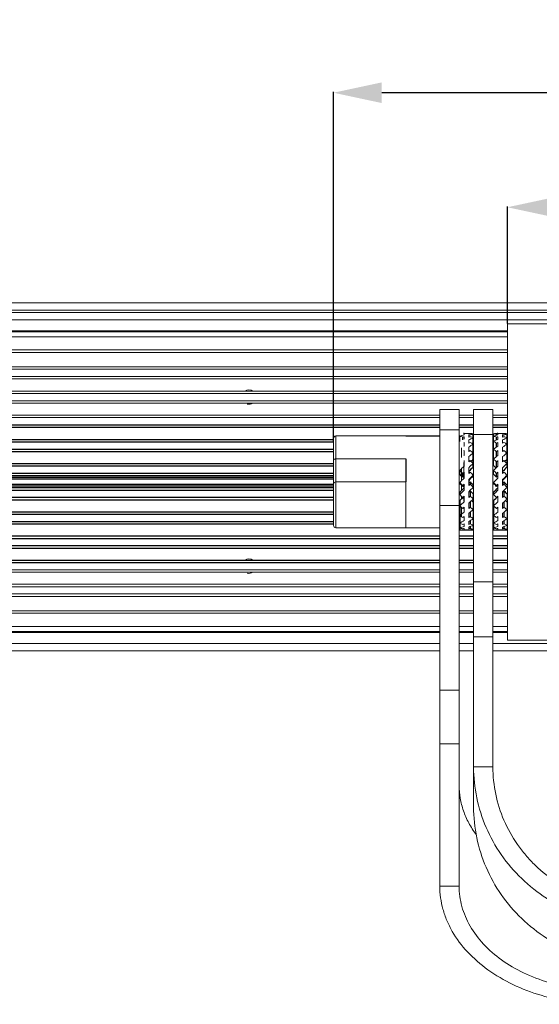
# Model space of a CAD drawing. Header units: millimetres. Extents: x 18546 to 26367, y -13731 to -7651.
# Tile 32 of 40: x 25575 to 25682, y -7884 to -7680. Entities that reach past the tile are written whole.
import ezdxf

# ---------------------------------------------------------------- set-up
doc = ezdxf.new("R2010")
doc.units = ezdxf.units.MM
doc.header["$LTSCALE"] = 50
doc.header["$PDMODE"] = 2
doc.layers.get('0').update_dxf_attribs({"lineweight": 18})
doc.layers.add('02___PRT_ALL_AXES', color=7, linetype='Continuous')
doc.styles.get("Standard").update_dxf_attribs({"font": 'txt', "bigfont": 'gbcbig.shx'})
doc.dimstyles.new('DIMSTYLE_1', dxfattribs={"dimtxt": 3.5, "dimasz": 3.5, "dimexe": 0.18, "dimexo": 0.0625, "dimgap": 0.09, "dimtad": 1, "dimdsep": 46, "dimtxsty": 'Standard', "dimblk": '_FILLED', "dimblk1": '_FILLED', "dimblk2": '_FILLED', "dimcen": 0.09, "dimadec": 0, "dimazin": 0, "dimtp": 0.01, "dimtm": 0.01, "dimtfac": 1, "dimtofl": 0, "dimtmove": 0, "dimatfit": 3, "dimldrblk": '_FILLED', "dimfxl": 1, "dimtolj": 1, "dimarcsym": 0})

# ---------------------------------------------------------------- blocks, each defined once
blk = doc.blocks.new('_FILLED')
at = {"color": 0, "linetype": 'ByBlock'}
blk.add_solid([(0, 0), (-1, 0.214), (-1, -0.214)], dxfattribs=at)
blk = doc.blocks.new('*D46')
at = {"color": 0, "linetype": 'Continuous', "lineweight": -2, "ltscale": 0.6, "transparency": 16777216}
for p, q in [((25639.8, -7767.11), (25639.8, -7694.73)), ((26184.8, -7694.91), (25649.8, -7694.91)), ((26194.8, -7766.41), (26194.8, -7694.73))]:
    blk.add_line(p, q, dxfattribs=at)
at = {"layer": 'Defpoints', "color": 0, "linetype": 'Continuous', "ltscale": 0.6, "transparency": 16777216}
for p in [(25639.8, -7694.91), (25639.8, -7767.17), (26194.8, -7766.47)]:
    blk.add_point(p, dxfattribs=at)
at = {"color": 0, "linetype": 'Continuous', "lineweight": -2, "ltscale": 0.6, "transparency": 16777216, "xscale": 10, "yscale": 10, "zscale": 10, "rotation": 180}
blk.add_blockref('_FILLED', (25639.8, -7694.91), dxfattribs=at)
at = {"color": 0, "linetype": 'Continuous', "lineweight": -2, "ltscale": 0.6, "transparency": 16777216, "xscale": 10, "yscale": 10, "zscale": 10}
blk.add_blockref('_FILLED', (26194.8, -7694.91), dxfattribs=at)
at = {"color": 0, "linetype": 'Continuous', "ltscale": 0.6, "transparency": 16777216, "insert": (25917.3, -7688.32), "char_height": 13, "attachment_point": 5}
blk.add_mtext('\\A1;{\\fSimSun|b0|i0|c134|p2;555mm}', dxfattribs=at)
blk = doc.blocks.new('*D47')
at = {"color": 0, "linetype": 'Continuous', "lineweight": -2, "ltscale": 0.6, "transparency": 16777216}
for p, q in [((25675.8, -7742.66), (25675.8, -7718.44)), ((26148.8, -7718.62), (25685.8, -7718.62)), ((26158.8, -7742.66), (26158.8, -7718.44))]:
    blk.add_line(p, q, dxfattribs=at)
at = {"layer": 'Defpoints', "color": 0, "linetype": 'Continuous', "ltscale": 0.6, "transparency": 16777216}
for p in [(25675.8, -7718.62), (25675.8, -7742.72), (26158.8, -7742.72)]:
    blk.add_point(p, dxfattribs=at)
at = {"color": 0, "linetype": 'Continuous', "lineweight": -2, "ltscale": 0.6, "transparency": 16777216, "xscale": 10, "yscale": 10, "zscale": 10, "rotation": 180}
blk.add_blockref('_FILLED', (25675.8, -7718.62), dxfattribs=at)
at = {"color": 0, "linetype": 'Continuous', "lineweight": -2, "ltscale": 0.6, "transparency": 16777216, "xscale": 10, "yscale": 10, "zscale": 10}
blk.add_blockref('_FILLED', (26158.8, -7718.62), dxfattribs=at)
at = {"color": 0, "linetype": 'Continuous', "ltscale": 0.6, "transparency": 16777216, "insert": (25917.3, -7712.03), "char_height": 13, "attachment_point": 5}
blk.add_mtext('\\A1;{\\fSimSun|b0|i0|c134|p2;483mm}', dxfattribs=at)

msp = doc.modelspace()

# ---------------------------------------------------------------- linework, layer by layer
at = {"color": 3, "linetype": 'Continuous'}
for p, q in [((25467.3, -7738.42), (26367.3, -7738.42)), ((25665.8, -7859.17), (25665.8, -7760.47)), ((25672.8, -7834.49), (25672.8, -7760.47))]:
    msp.add_line(p, q, dxfattribs=at)
at = {"color": 7, "linetype": 'Continuous'}
for p, q in [((26367.3, -7739.92), (25467.3, -7739.92)), ((25482.3, -7740.42), (26352.3, -7740.42)), ((25482.3, -7741.92), (26352.3, -7741.92)), ((25675.8, -7742.72), (26158.8, -7742.72)), ((25675.8, -7742.72), (25675.8, -7808.22)), ((25675.8, -7744.22), (25482.3, -7744.22)), ((25482.3, -7744.42), (25675.8, -7744.42)), ((25484.91, -7745.42), (25675.8, -7745.42)), ((25487.3, -7748.17), (25675.8, -7748.17)), ((25487.3, -7748.67), (25675.8, -7748.67)), ((25487.3, -7751.67), (25675.8, -7751.67)), ((25487.3, -7752.17), (25675.8, -7752.17)), ((25487.3, -7753.67), (25675.8, -7753.67)), ((25487.3, -7754.17), (25675.8, -7754.17)), ((25487.3, -7756.67), (25675.8, -7756.67)), ((25487.3, -7757.17), (25675.8, -7757.17)), ((25487.3, -7758.67), (25675.8, -7758.67)), ((25487.3, -7759.17), (25675.8, -7759.17)), ((25487.3, -7761.67), (25661.8, -7761.67)), ((25665.8, -7760.47), (25661.8, -7760.47)), ((25661.8, -7859.17), (25661.8, -7760.47)), ((25665.8, -7761.67), (25668.8, -7761.67)), ((25672.8, -7760.47), (25668.8, -7760.47)), ((25668.8, -7842.75), (25668.8, -7760.47)), ((25672.8, -7761.67), (25675.8, -7761.67)), ((25487.3, -7762.17), (25661.8, -7762.17)), ((25665.8, -7762.17), (25668.8, -7762.17)), ((25672.8, -7762.17), (25675.8, -7762.17)), ((25487.3, -7764.17), (25661.8, -7764.17)), ((25640.3, -7765.97), (25654.8, -7765.97)), ((25640.3, -7784.97), (25640.3, -7765.97)), ((25665.8, -7764.68), (25661.8, -7764.68)), ((25665.8, -7764.17), (25668.8, -7764.17)), ((25667.8, -7765.47), (25666.85, -7765.47)), ((25666.85, -7765.75), (25666.85, -7765.53)), ((25667.8, -7765.47), (25667.96, -7765.47)), ((25667.8, -7765.57), (25667.8, -7765.47)), ((25667.8, -7766.23), (25667.8, -7765.83)), ((25672.8, -7765.63), (25668.8, -7765.63)), ((25672.8, -7764.17), (25675.8, -7764.17)), ((25674.8, -7765.47), (25673.85, -7765.47)), ((25673.85, -7765.75), (25673.85, -7765.53)), ((25674.8, -7765.47), (25674.96, -7765.47)), ((25674.8, -7765.57), (25674.8, -7765.47)), ((25674.8, -7766.23), (25674.8, -7765.83)), ((25639.8, -7784.47), (25639.8, -7766.47)), ((25666.85, -7766.63), (25666.85, -7766.12)), ((25666.85, -7768.07), (25666.85, -7767.3)), ((25667.8, -7767.46), (25667.8, -7766.79)), ((25673.85, -7766.63), (25673.85, -7766.12)), ((25673.85, -7768.07), (25673.85, -7767.3)), ((25674.8, -7767.46), (25674.8, -7766.79)), ((25487.3, -7769.17), (25639.8, -7769.17)), ((25666.3, -7768.45), (25666.3, -7770.44)), ((25666.8, -7769.98), (25666.8, -7770.02)), ((25666.85, -7769.98), (25666.85, -7768.99)), ((25667.8, -7769.21), (25667.8, -7768.29)), ((25672.8, -7769.17), (25672.93, -7769.17)), ((25673.85, -7769.98), (25673.85, -7768.99)), ((25674.8, -7769.21), (25674.8, -7768.29)), ((25640.3, -7770.72), (25654.8, -7770.72)), ((25666.8, -7771.47), (25666.8, -7774.73)), ((25666.85, -7772.23), (25666.85, -7771.08)), ((25667.8, -7771.34), (25667.8, -7770.25)), ((25673.85, -7772.23), (25673.85, -7771.08)), ((25674.8, -7771.34), (25674.8, -7770.25)), ((25666.3, -7772.75), (25666.3, -7775.23)), ((25666.85, -7774.68), (25666.85, -7773.46)), ((25667.8, -7773.74), (25667.8, -7772.53)), ((25673.85, -7774.68), (25673.85, -7773.46)), ((25674.8, -7773.74), (25674.8, -7772.53)), ((25487.3, -7774.17), (25639.8, -7774.17)), ((25639.8, -7774.92), (25487.3, -7774.92)), ((25654.8, -7775.47), (25640.3, -7775.47)), ((25654.8, -7784.97), (25654.8, -7775.47)), ((25666.3, -7776.14), (25666.3, -7777.25)), ((25666.8, -7776.11), (25666.8, -7776.77)), ((25666.85, -7777.18), (25666.85, -7775.96)), ((25667.8, -7776.24), (25667.8, -7775)), ((25673.85, -7777.18), (25673.85, -7775.96)), ((25674.8, -7776.24), (25674.8, -7775)), ((25667.8, -7778.7), (25667.8, -7777.5)), ((25674.8, -7778.7), (25674.8, -7777.5)), ((25487.3, -7779.17), (25639.8, -7779.17)), ((25666.3, -7778.45), (25666.3, -7779.01)), ((25666.8, -7779.47), (25666.8, -7778.47)), ((25666.85, -7779.58), (25666.85, -7778.42)), ((25667.8, -7780.95), (25667.8, -7779.87)), ((25673.85, -7779.58), (25673.85, -7778.42)), ((25674.8, -7780.95), (25674.8, -7779.87)), ((25665.8, -7780.35), (25661.8, -7780.35)), ((25666.3, -7780.73), (25666.3, -7782.68)), ((25666.8, -7780.71), (25666.8, -7780.75)), ((25666.85, -7781.72), (25666.85, -7780.71)), ((25667.8, -7782.86), (25667.8, -7781.97)), ((25673.85, -7781.72), (25673.85, -7780.71)), ((25674.8, -7782.86), (25674.8, -7781.97)), ((25487.3, -7784.17), (25639.8, -7784.17)), ((25666.85, -7783.46), (25666.85, -7782.66)), ((25666.85, -7784.71), (25666.85, -7784.16)), ((25667.8, -7784.3), (25667.8, -7783.65)), ((25672.8, -7784.17), (25672.93, -7784.17)), ((25673.85, -7783.46), (25673.85, -7782.66)), ((25673.85, -7784.71), (25673.85, -7784.16)), ((25674.8, -7784.3), (25674.8, -7783.65)), ((25661.8, -7784.97), (25640.3, -7784.97)), ((25665.93, -7784.97), (25665.8, -7784.97)), ((25666.71, -7785.47), (25666.85, -7785.47)), ((25666.85, -7785.37), (25666.85, -7785.12)), ((25666.85, -7785.47), (25666.85, -7785.47)), ((25667.8, -7785.19), (25667.8, -7784.83)), ((25667.8, -7785.47), (25667.8, -7785.41)), ((25667.94, -7785.47), (25667.8, -7785.47)), ((25668.09, -7785.47), (25667.94, -7785.47)), ((25668.24, -7785.47), (25668.09, -7785.47)), ((25673.71, -7785.47), (25673.85, -7785.47)), ((25673.85, -7785.37), (25673.85, -7785.12)), ((25673.85, -7785.47), (25673.85, -7785.47)), ((25674.8, -7785.19), (25674.8, -7784.83)), ((25674.8, -7785.47), (25674.8, -7785.41)), ((25674.94, -7785.47), (25674.8, -7785.47)), ((25675.09, -7785.47), (25674.94, -7785.47)), ((25675.24, -7785.47), (25675.09, -7785.47)), ((25487.3, -7789.17), (25661.8, -7789.17)), ((25665.8, -7789.17), (25668.8, -7789.17)), ((25672.8, -7789.17), (25675.8, -7789.17)), ((25487.3, -7793.67), (25661.8, -7793.67)), ((25487.3, -7794.17), (25661.8, -7794.17)), ((25665.8, -7793.67), (25668.8, -7793.67)), ((25665.8, -7794.17), (25668.8, -7794.17)), ((25672.8, -7793.67), (25675.8, -7793.67)), ((25672.8, -7794.17), (25675.8, -7794.17)), ((25668.8, -7796.16), (25672.8, -7796.16)), ((25487.3, -7796.67), (25661.8, -7796.67)), ((25487.3, -7797.17), (25661.8, -7797.17)), ((25665.8, -7796.67), (25668.8, -7796.67)), ((25665.8, -7797.17), (25668.8, -7797.17)), ((25672.8, -7796.67), (25675.8, -7796.67)), ((25672.8, -7797.17), (25675.8, -7797.17)), ((25487.3, -7798.67), (25661.8, -7798.67)), ((25487.3, -7799.17), (25661.8, -7799.17)), ((25665.8, -7798.67), (25668.8, -7798.67)), ((25665.8, -7799.17), (25668.8, -7799.17)), ((25672.8, -7798.67), (25675.8, -7798.67)), ((25672.8, -7799.17), (25675.8, -7799.17)), ((25487.3, -7802.17), (25661.8, -7802.17)), ((25487.3, -7802.67), (25661.8, -7802.67)), ((25665.8, -7802.17), (25668.8, -7802.17)), ((25665.8, -7802.67), (25668.8, -7802.67)), ((25672.8, -7802.17), (25675.8, -7802.17)), ((25672.8, -7802.67), (25675.8, -7802.67)), ((25482.3, -7806.42), (25661.8, -7806.42)), ((25482.3, -7806.62), (25661.8, -7806.62)), ((25484.91, -7805.42), (25661.8, -7805.42)), ((25665.8, -7805.42), (25668.8, -7805.42)), ((25665.8, -7806.42), (25668.8, -7806.42)), ((25668.8, -7806.62), (25665.8, -7806.62)), ((25672.8, -7805.42), (25675.8, -7805.42)), ((25672.8, -7806.42), (25675.8, -7806.42)), ((25675.8, -7806.62), (25672.8, -7806.62)), ((25668.8, -7807.57), (25672.8, -7807.57)), ((25675.8, -7808.22), (26158.8, -7808.22)), ((25482.3, -7808.92), (25661.8, -7808.92)), ((25482.3, -7810.42), (25661.8, -7810.42)), ((25665.8, -7808.92), (25668.8, -7808.92)), ((25665.8, -7810.42), (25668.8, -7810.42)), ((25672.8, -7808.92), (26161.8, -7808.92)), ((25672.8, -7810.42), (26161.8, -7810.42)), ((25661.8, -7818.6), (25665.8, -7818.6)), ((25661.8, -7829.67), (25665.8, -7829.67)), ((25672.8, -7834.49), (25668.8, -7834.49)), ((25665.8, -7859.17), (25661.8, -7859.17))]:
    msp.add_line(p, q, dxfattribs=at)
at = {"color": 2, "linetype": 'Continuous'}
for centre, start, end in [((25622.3, -7757.92), 56.4441, 123.5446), ((25622.3, -7757.92), 255, 303.5559), ((25622.3, -7792.92), 56.4441, 123.5446), ((25622.3, -7792.92), 255, 303.5559)]:
    msp.add_arc(centre, 1.5, start, end, dxfattribs=at)
at = {"color": 7, "linetype": 'Continuous'}
for centre, start, end in [((25640.3, -7766.47), 90, 180), ((25640.3, -7775.97), 90, 180), ((25640.3, -7784.47), 179.9999, 270)]:
    msp.add_arc(centre, 0.5, start, end, dxfattribs=at)
for centre, major_axis, ratio, start_param, end_param in [((25666.69, -7775.47), (7.9, 7.9), 0.77568, 0.894922, 0.987497), ((25666.69, -7775.47), (7.9, 7.9), 0.77568, 0.7706, 0.799692), ((25667.96, -7775.47), (7.9, 7.9), 0.77568, 0.834627, 0.927202), ((25667.96, -7775.47), (0, 10), 1, -0.076435, -0.000002), ((25669.49, -7775.47), (7.9, -7.9), 0.77568, 2.306966, 2.370992), ((25673.69, -7775.47), (10, 0), 1, 1.570798, 1.647231), ((25672.16, -7775.47), (10, 0), 1, 1.430335, 1.494362), ((25673.69, -7775.47), (7.9, 7.9), 0.77568, 0.894922, 0.987497), ((25674.96, -7775.47), (0, 10), 1, 0.11137, 0.140461), ((25673.69, -7775.47), (7.9, 7.9), 0.77568, 0.7706, 0.799692), ((25674.96, -7775.47), (7.9, 7.9), 0.77568, 0.834627, 0.927202), ((25674.96, -7775.47), (10, 0), 1, 1.494362, 1.570795), ((25676.49, -7775.47), (7.9, -7.9), 0.77568, 2.306966, 2.370992), ((25665.16, -7775.47), (7.9, -7.9), 0.77568, 2.090069, 2.154096), ((25667.96, -7775.47), (7.9, 7.9), 0.77568, 1.022432, 1.051523), ((25667.96, -7775.47), (8.61, 8.61), 0.591398, 1.148095, 1.153129), ((25666.69, -7775.47), (8.61, 8.61), 0.591398, 1.020585, 1.023694), ((25666.69, -7775.47), (8.61, 8.61), 0.591398, 0.896264, 0.925356), ((25667.96, -7775.47), (8.61, 8.61), 0.591398, 0.960291, 1.052866), ((25666.69, -7775.47), (9.18, 9.18), 0.432739, 1.021928, 1.05102), ((25667.96, -7775.47), (9.18, 9.18), 0.432739, 1.085954, 1.17853), ((25669.49, -7775.47), (8.61, -8.61), 0.591398, 2.181302, 2.245328), ((25669.49, -7775.47), (9.18, -9.18), 0.432739, 2.055638, 2.119665), ((25672.16, -7775.47), (7.9, -7.9), 0.77568, 2.090069, 2.154096), ((25673.69, -7775.47), (8.61, 8.61), 0.591398, 1.020585, 1.11316), ((25672.16, -7775.47), (8.61, -8.61), 0.591398, 1.964406, 2.028432), ((25674.96, -7775.47), (7.9, 7.9), 0.77568, 1.022432, 1.051523), ((25674.96, -7775.47), (8.61, 8.61), 0.591398, 1.148095, 1.177187), ((25673.69, -7775.47), (8.61, 8.61), 0.591398, 0.896264, 0.925356), ((25674.96, -7775.47), (8.61, 8.61), 0.591398, 0.960291, 1.052866), ((25673.69, -7775.47), (9.18, 9.18), 0.432739, 1.021928, 1.05102), ((25674.96, -7775.47), (9.18, 9.18), 0.432739, 1.085954, 1.17853), ((25676.49, -7775.47), (8.61, -8.61), 0.591398, 2.181302, 2.245328), ((25676.49, -7775.47), (9.18, -9.18), 0.432739, 2.055638, 2.119665), ((25666.69, -7775.47), (9.18, 9.18), 0.432739, 1.146249, 1.151249), ((25667.96, -7775.47), (9.18, 9.18), 0.432739, 1.273759, 1.278793), ((25666.69, -7775.47), (9.6, 9.6), 0.290527, 1.271913, 1.276913), ((25666.69, -7775.47), (9.6, 9.6), 0.290527, 1.147592, 1.176683), ((25667.96, -7775.47), (9.6, 9.6), 0.290527, 1.211618, 1.304193), ((25669.49, -7775.47), (9.6, -9.6), 0.290527, 1.929974, 1.994001), ((25673.69, -7775.47), (9.18, 9.18), 0.432739, 1.146249, 1.238824), ((25672.16, -7775.47), (9.18, -9.18), 0.432739, 1.838742, 1.902769), ((25673.69, -7775.47), (9.6, 9.6), 0.290527, 1.271913, 1.364488), ((25674.96, -7775.47), (9.18, 9.18), 0.432739, 1.273759, 1.302851), ((25673.69, -7775.47), (9.6, 9.6), 0.290527, 1.147592, 1.176683), ((25674.96, -7775.47), (9.6, 9.6), 0.290527, 1.211618, 1.304193), ((25676.49, -7775.47), (9.6, -9.6), 0.290527, 1.929974, 1.994001), ((25667.96, -7775.47), (9.6, 9.6), 0.290527, 1.399423, 1.404457), ((25666.69, -7775.47), (9.88, 9.88), 0.158384, 1.273255, 1.302347), ((25667.96, -7775.47), (9.88, 9.88), 0.158384, 1.337282, 1.429857), ((25669.49, -7775.47), (9.88, -9.88), 0.158384, 1.804311, 1.868337), ((25672.16, -7775.47), (9.6, -9.6), 0.290527, 1.713078, 1.777105), ((25674.96, -7775.47), (9.6, 9.6), 0.290527, 1.399423, 1.428514), ((25673.69, -7775.47), (9.88, 9.88), 0.158384, 1.273255, 1.302347), ((25674.96, -7775.47), (9.88, 9.88), 0.158384, 1.337282, 1.429857), ((25676.49, -7775.47), (9.88, -9.88), 0.158384, 1.804311, 1.868337), ((25666.69, -7775.47), (9.88, 9.88), 0.158384, 1.397576, 1.490151), ((25665.16, -7775.47), (9.88, -9.88), 0.158384, 1.587415, 1.651441), ((25667.96, -7775.47), (9.88, 9.88), 0.158384, 1.525086, 1.554178), ((25666.69, -7775.47), (10, 10), 0.031426, 1.398919, 1.428011), ((25667.96, -7775.47), (10, 10), 0.031426, 1.462946, 1.555521), ((25669.49, -7775.47), (10, -10), 0.031426, 1.678647, 1.742674), ((25673.69, -7775.47), (9.88, 9.88), 0.158384, 1.397576, 1.490151), ((25672.16, -7775.47), (9.88, -9.88), 0.158384, 1.587415, 1.651441), ((25674.96, -7775.47), (9.88, 9.88), 0.158384, 1.525086, 1.554178), ((25673.69, -7775.47), (10, 10), 0.031426, 1.398919, 1.428011), ((25674.96, -7775.47), (10, 10), 0.031426, 1.462946, 1.555521), ((25676.49, -7775.47), (10, -10), 0.031426, 1.678647, 1.742674), ((25666.69, -7775.47), (10, 10), 0.031426, 1.52324, 1.615815), ((25665.16, -7775.47), (10, -10), 0.031426, 1.461751, 1.525777), ((25667.96, -7775.47), (10, 10), 0.031426, 1.65075, 1.679842), ((25666.69, -7775.47), (9.96, 9.96), 0.094528, -1.553674, -1.524583), ((25669.49, -7775.47), (9.96, -9.96), 0.094528, -1.61701, -1.552983), ((25673.69, -7775.47), (10, 10), 0.031426, 1.52324, 1.615815), ((25672.16, -7775.47), (10, -10), 0.031426, 1.461751, 1.525777), ((25674.96, -7775.47), (10, 10), 0.031426, 1.65075, 1.679842), ((25673.69, -7775.47), (9.96, 9.96), 0.094528, -1.553674, -1.524583), ((25676.49, -7775.47), (9.96, -9.96), 0.094528, -1.61701, -1.552983), ((25666.69, -7775.47), (9.96, 9.96), 0.094528, -1.741479, -1.648904), ((25665.16, -7775.47), (9.96, -9.96), 0.094528, -1.400114, -1.336087), ((25667.96, -7775.47), (9.96, 9.96), 0.094528, -1.681184, -1.588609), ((25673.69, -7775.47), (9.96, 9.96), 0.094528, -1.741479, -1.648904), ((25672.16, -7775.47), (9.96, -9.96), 0.094528, -1.400114, -1.336087), ((25674.96, -7775.47), (9.96, 9.96), 0.094528, -1.681184, -1.588609), ((25666.69, -7775.47), (9.76, 9.76), 0.223526, -1.867143, -1.774568), ((25667.96, -7775.47), (9.96, 9.96), 0.094528, -1.805506, -1.776414), ((25666.69, -7775.47), (9.76, 9.76), 0.223526, -1.679338, -1.650246), ((25667.96, -7775.47), (9.76, 9.76), 0.223526, -1.806848, -1.714273), ((25669.49, -7775.47), (9.76, -9.76), 0.223526, -1.491346, -1.42732), ((25673.69, -7775.47), (9.76, 9.76), 0.223526, -1.867143, -1.774568), ((25674.96, -7775.47), (9.96, 9.96), 0.094528, -1.805506, -1.776414), ((25673.69, -7775.47), (9.76, 9.76), 0.223526, -1.679338, -1.650246), ((25674.96, -7775.47), (9.76, 9.76), 0.223526, -1.806848, -1.714273), ((25676.49, -7775.47), (9.76, -9.76), 0.223526, -1.491346, -1.42732), ((25665.16, -7775.47), (9.76, -9.76), 0.223526, -1.27445, -1.210423), ((25666.69, -7775.47), (9.41, 9.41), 0.360022, -1.992806, -1.900231), ((25667.96, -7775.47), (9.76, 9.76), 0.223526, 4.352016, 4.381108), ((25666.69, -7775.47), (9.41, 9.41), 0.360022, -1.805002, -1.77591), ((25667.96, -7775.47), (9.41, 9.41), 0.360022, -1.932512, -1.839937), ((25669.49, -7775.47), (9.41, -9.41), 0.360022, -1.365683, -1.301656), ((25672.16, -7775.47), (9.76, -9.76), 0.223526, -1.27445, -1.210423), ((25673.69, -7775.47), (9.41, 9.41), 0.360022, -1.992806, -1.900231), ((25674.96, -7775.47), (9.76, 9.76), 0.223526, -1.931169, -1.902078), ((25673.69, -7775.47), (9.41, 9.41), 0.360022, -1.805002, -1.77591), ((25674.96, -7775.47), (9.41, 9.41), 0.360022, -1.932512, -1.839937), ((25676.49, -7775.47), (9.41, -9.41), 0.360022, -1.365683, -1.301656), ((25665.16, -7775.47), (9.41, -9.41), 0.360022, -1.148786, -1.08476), ((25666.69, -7775.47), (8.91, 8.91), 0.509525, -2.11847, -2.025895), ((25665.16, -7775.47), (8.91, -8.91), 0.509525, -1.023123, -0.959096), ((25667.96, -7775.47), (9.41, 9.41), 0.360022, 4.226352, 4.255444), ((25667.96, -7775.47), (8.91, 8.91), 0.509525, -2.182497, -2.153405), ((25666.69, -7775.47), (8.91, 8.91), 0.509525, -1.930666, -1.901574), ((25667.96, -7775.47), (8.91, 8.91), 0.509525, -2.058176, -1.9656), ((25666.69, -7775.47), (8.27, 8.27), 0.679599, -2.056329, -2.027238), ((25669.49, -7775.47), (8.91, -8.91), 0.509525, -1.240019, -1.175992), ((25669.49, -7775.47), (8.27, -8.27), 0.679599, -1.114355, -1.050329), ((25672.16, -7775.47), (9.41, -9.41), 0.360022, -1.148786, -1.08476), ((25673.69, -7775.47), (8.91, 8.91), 0.509525, -2.11847, -2.025895), ((25672.16, -7775.47), (8.91, -8.91), 0.509525, -1.023123, -0.959096), ((25674.96, -7775.47), (9.41, 9.41), 0.360022, -2.056833, -2.027741), ((25674.96, -7775.47), (8.91, 8.91), 0.509525, -2.182497, -2.153405), ((25673.69, -7775.47), (8.91, 8.91), 0.509525, -1.930666, -1.901574), ((25674.96, -7775.47), (8.91, 8.91), 0.509525, -2.058176, -1.9656), ((25673.69, -7775.47), (8.27, 8.27), 0.679599, -2.056329, -2.027238), ((25676.49, -7775.47), (8.91, -8.91), 0.509525, -1.240019, -1.175992), ((25676.49, -7775.47), (8.27, -8.27), 0.679599, -1.114355, -1.050329), ((25666.69, -7775.47), (8.27, 8.27), 0.679599, -2.244134, -2.151559), ((25665.16, -7775.47), (8.27, -8.27), 0.679599, -0.897459, -0.833432), ((25666.69, -7775.47), (7.5, 7.5), 0.881619, -2.369797, -2.277222), ((25665.16, -7775.47), (7.5, -7.5), 0.881619, -0.771795, -0.722565), ((25667.96, -7775.47), (8.27, 8.27), 0.679599, -2.30816, -2.279069), ((25667.96, -7775.47), (8.27, 8.27), 0.679599, -2.183839, -2.091264), ((25666.69, -7775.47), (7.5, 7.5), 0.881619, -2.181993, -2.152901), ((25667.96, -7775.47), (7.5, 7.5), 0.881619, -2.309503, -2.216928), ((25669.49, -7775.47), (7.5, -7.5), 0.881619, -0.988691, -0.924665), ((25669.49, -7775.47), (7.5, 7.5), 0.881619, -2.419027, -2.369797), ((25673.69, -7775.47), (8.27, 8.27), 0.679599, -2.244134, -2.151559), ((25672.16, -7775.47), (8.27, -8.27), 0.679599, -0.897459, -0.833432), ((25673.69, -7775.47), (7.5, 7.5), 0.881619, -2.369797, -2.277222), ((25672.16, -7775.47), (7.5, -7.5), 0.881619, -0.771795, -0.722565), ((25674.96, -7775.47), (8.27, 8.27), 0.679599, -2.30816, -2.279069), ((25674.96, -7775.47), (8.27, 8.27), 0.679599, -2.183839, -2.091264), ((25673.69, -7775.47), (7.5, 7.5), 0.881619, -2.181993, -2.152901), ((25674.96, -7775.47), (7.5, 7.5), 0.881619, -2.309503, -2.216928), ((25676.49, -7775.47), (7.5, -7.5), 0.881619, -0.988691, -0.924665), ((25676.49, -7775.47), (7.5, 7.5), 0.881619, -2.419027, -2.369797)]:
    msp.add_ellipse(centre, major_axis=major_axis, ratio=ratio, start_param=start_param, end_param=end_param, dxfattribs=at)
for points, knots in [([(25639.8, -7770.97), (25639.8, -7770.94), (25639.83, -7770.88), (25639.89, -7770.83), (25639.98, -7770.77), (25640.12, -7770.73), (25640.24, -7770.72), (25640.3, -7770.72)], [0, 0, 0, 0, 0.170955, 0.275978, 0.39687, 0.68074, 1, 1, 1, 1]), ([(25668.8, -7834.49), (25668.8, -7836.62), (25669.24, -7840.91), (25671.2, -7847.09), (25674.36, -7852.78), (25678.62, -7857.76), (25683.81, -7861.85), (25689.72, -7864.88), (25696.14, -7866.75), (25700.58, -7867.17), (25702.8, -7867.17)], [0, 0, 0, 0, 0.122568, 0.24551, 0.369144, 0.493673, 0.619166, 0.745542, 0.87259, 1, 1, 1, 1]), ([(25668.8, -7842.75), (25668.8, -7844.89), (25669.24, -7849.18), (25671.2, -7855.36), (25674.36, -7861.05), (25678.62, -7866.03), (25683.81, -7870.12), (25689.72, -7873.15), (25696.14, -7875.02), (25700.58, -7875.44), (25702.8, -7875.44)], [0, 0, 0, 0, 0.122568, 0.24551, 0.369144, 0.493673, 0.619166, 0.745542, 0.87259, 1, 1, 1, 1]), ([(25661.8, -7859.17), (25661.8, -7859.97), (25661.91, -7861.58), (25662.41, -7863.96), (25663.23, -7866.3), (25664.76, -7869.37), (25667.47, -7872.97), (25671.76, -7876.68), (25676.94, -7879.7), (25682.82, -7881.94), (25689.19, -7883.31), (25693.59, -7883.62), (25695.8, -7883.62)], [0, 0, 0, 0, 0.052048, 0.104558, 0.15796, 0.212632, 0.326741, 0.448536, 0.578135, 0.71455, 0.85596, 1, 1, 1, 1])]:
    msp.add_open_spline(points, degree=3, knots=knots, dxfattribs=at)
at = {"color": 3, "linetype": 'Continuous'}
for points, knots in [([(25672.8, -7834.49), (25672.8, -7836.37), (25673.19, -7840.16), (25674.91, -7845.61), (25677.24, -7849.79), (25679.58, -7852.81), (25682.22, -7855.62), (25686.05, -7858.63), (25690.39, -7860.86), (25694.08, -7862.13), (25697.89, -7863.04), (25700.84, -7863.32), (25702.8, -7863.32)], [0, 0, 0, 0, 0.122532, 0.245438, 0.369034, 0.431238, 0.49368, 0.619135, 0.745474, 0.808985, 0.872627, 1, 1, 1, 1]), ([(25665.8, -7838.33), (25665.8, -7839.21), (25665.96, -7840.99), (25666.64, -7843.61), (25667.76, -7846.15), (25668.77, -7847.73), (25669.34, -7848.49)], [0, 0, 0, 0, 0.242178, 0.487666, 0.73947, 1, 1, 1, 1]), ([(25665.8, -7859.17), (25665.8, -7859.87), (25665.9, -7861.29), (25666.34, -7863.4), (25667.06, -7865.46), (25668.41, -7868.17), (25670.81, -7871.35), (25674.58, -7874.62), (25679.16, -7877.28), (25686.17, -7879.95), (25691.94, -7880.75), (25695.8, -7880.75)], [0, 0, 0, 0, 0.052086, 0.104635, 0.158077, 0.21279, 0.326983, 0.448868, 0.578564, 0.71508, 1, 1, 1, 1])]:
    msp.add_open_spline(points, degree=3, knots=knots, dxfattribs=at)
at = {"layer": '02___PRT_ALL_AXES', "color": 7, "linetype": 'Continuous'}
for p, q in [((25487.3, -7763.67), (25661.8, -7763.67)), ((25665.8, -7763.67), (25668.8, -7763.67)), ((25672.8, -7763.67), (25675.8, -7763.67)), ((25487.3, -7764.17), (25661.8, -7764.17)), ((25654.8, -7765.97), (25661.8, -7765.97)), ((25665.8, -7764.17), (25668.8, -7764.17)), ((25665.8, -7765.97), (25665.93, -7765.97)), ((25666.85, -7765.47), (25666.69, -7765.47)), ((25668.73, -7771.47), (25668.73, -7765.5)), ((25672.8, -7764.17), (25675.8, -7764.17)), ((25672.93, -7772.12), (25672.93, -7765.5)), ((25673.56, -7765.82), (25673.56, -7765.57)), ((25673.85, -7765.47), (25673.69, -7765.47)), ((25675.73, -7771.47), (25675.73, -7765.5)), ((25487.3, -7766.67), (25639.8, -7766.67)), ((25487.3, -7767.17), (25639.8, -7767.17)), ((25665.93, -7767.1), (25665.93, -7766)), ((25666.56, -7766.77), (25666.56, -7766.23)), ((25672.8, -7766.67), (25672.93, -7766.67)), ((25672.8, -7767.17), (25672.93, -7767.17)), ((25673.56, -7766.77), (25673.56, -7766.23)), ((25673.56, -7768.27), (25673.56, -7767.47)), ((25487.3, -7768.67), (25639.8, -7768.67)), ((25487.3, -7769.17), (25639.8, -7769.17)), ((25672.8, -7768.67), (25672.93, -7768.67)), ((25672.8, -7769.17), (25672.93, -7769.17)), ((25673.56, -7770.22), (25673.56, -7769.21)), ((25487.3, -7771.67), (25639.8, -7771.67)), ((25654.8, -7770.72), (25654.8, -7775.47)), ((25668.52, -7771.47), (25668.8, -7771.47)), ((25668.73, -7772.44), (25668.73, -7771.66)), ((25672.8, -7771.47), (25672.93, -7771.47)), ((25673.56, -7772.5), (25673.56, -7771.35)), ((25675.52, -7771.47), (25675.8, -7771.47)), ((25675.73, -7772.44), (25675.73, -7771.66)), ((25487.3, -7772.17), (25639.8, -7772.17)), ((25487.3, -7773.67), (25639.8, -7773.67)), ((25665.93, -7773.89), (25665.93, -7773.12)), ((25666.56, -7774.52), (25666.56, -7773.74)), ((25668.73, -7774.24), (25668.73, -7774.08)), ((25672.93, -7773.89), (25672.93, -7773.12)), ((25673.56, -7774.52), (25673.56, -7773.74)), ((25675.73, -7774.24), (25675.73, -7774.08)), ((25487.3, -7774.17), (25639.8, -7774.17)), ((25639.8, -7774.54), (25487.3, -7774.54)), ((25639.8, -7774.92), (25487.3, -7774.92)), ((25487.3, -7775.92), (25639.8, -7775.92)), ((25665.93, -7775.76), (25665.93, -7775.61)), ((25668.09, -7775.48), (25668.09, -7775.95)), ((25668.73, -7776.12), (25668.73, -7776.59)), ((25672.93, -7775.76), (25672.93, -7775.61)), ((25675.09, -7775.48), (25675.09, -7775.95)), ((25675.73, -7776.12), (25675.73, -7776.59)), ((25487.3, -7776.29), (25639.8, -7776.29)), ((25487.3, -7776.67), (25639.8, -7776.67)), ((25487.3, -7777.17), (25639.8, -7777.17)), ((25665.93, -7777.62), (25665.93, -7778.09)), ((25666.56, -7776.4), (25666.56, -7776.25)), ((25668.09, -7777.34), (25668.09, -7778.42)), ((25668.73, -7777.96), (25668.73, -7779.02)), ((25672.93, -7777.62), (25672.93, -7778.09)), ((25673.56, -7776.4), (25673.56, -7776.25)), ((25675.09, -7777.34), (25675.09, -7778.42)), ((25675.73, -7777.96), (25675.73, -7779.02)), ((25487.3, -7778.67), (25639.8, -7778.67)), ((25487.3, -7779.17), (25639.8, -7779.17)), ((25665.93, -7779.34), (25665.93, -7780.41)), ((25668.09, -7779.61), (25668.09, -7780.7)), ((25668.53, -7779.47), (25668.8, -7779.47)), ((25668.73, -7779.47), (25668.73, -7785.46)), ((25672.8, -7779.47), (25672.93, -7779.47)), ((25672.93, -7779.34), (25672.93, -7785.46)), ((25675.09, -7779.61), (25675.09, -7780.7)), ((25675.53, -7779.47), (25675.8, -7779.47)), ((25675.73, -7779.47), (25675.73, -7785.46)), ((25487.3, -7781.67), (25639.8, -7781.67)), ((25487.3, -7782.17), (25639.8, -7782.17)), ((25665.93, -7780.81), (25665.93, -7785.46)), ((25668.09, -7781.74), (25668.09, -7782.66)), ((25672.8, -7781.67), (25672.93, -7781.67)), ((25672.8, -7782.17), (25672.93, -7782.17)), ((25675.09, -7781.74), (25675.09, -7782.66)), ((25487.3, -7783.67), (25639.8, -7783.67)), ((25487.3, -7784.17), (25639.8, -7784.17)), ((25668.09, -7783.48), (25668.09, -7784.16)), ((25672.8, -7783.67), (25672.93, -7783.67)), ((25672.8, -7784.17), (25672.93, -7784.17)), ((25675.09, -7783.48), (25675.09, -7784.16)), ((25666.71, -7785.47), (25666.42, -7785.47)), ((25667.8, -7785.47), (25666.85, -7785.47)), ((25668.09, -7784.72), (25668.09, -7785.12)), ((25668.09, -7785.37), (25668.09, -7785.47)), ((25673.71, -7785.47), (25673.42, -7785.47)), ((25674.8, -7785.47), (25673.85, -7785.47)), ((25675.09, -7784.72), (25675.09, -7785.12)), ((25675.09, -7785.37), (25675.09, -7785.47)), ((25487.3, -7786.67), (25661.8, -7786.67)), ((25487.3, -7787.17), (25661.8, -7787.17)), ((25665.8, -7786.67), (25668.8, -7786.67)), ((25665.8, -7787.17), (25668.8, -7787.17)), ((25672.8, -7786.67), (25675.8, -7786.67)), ((25672.8, -7787.17), (25675.8, -7787.17)), ((25487.3, -7788.67), (25661.8, -7788.67)), ((25487.3, -7789.17), (25661.8, -7789.17)), ((25665.8, -7788.67), (25668.8, -7788.67)), ((25665.8, -7789.17), (25668.8, -7789.17)), ((25672.8, -7788.67), (25675.8, -7788.67)), ((25672.8, -7789.17), (25675.8, -7789.17)), ((25487.3, -7791.67), (25661.8, -7791.67)), ((25487.3, -7792.17), (25661.8, -7792.17)), ((25665.8, -7791.67), (25668.8, -7791.67)), ((25665.8, -7792.17), (25668.8, -7792.17)), ((25672.8, -7791.67), (25675.8, -7791.67)), ((25672.8, -7792.17), (25675.8, -7792.17))]:
    msp.add_line(p, q, dxfattribs=at)
for centre, major_axis, ratio, start_param, end_param in [((25667.96, -7775.47), (7.2, 7.2), 0.290527, 1.186062, 1.250662), ((25672.16, -7775.47), (6.88, -6.88), 0.432739, 1.859432, 1.877213), ((25674.96, -7775.47), (7.2, 7.2), 0.290527, 1.186062, 1.250662), ((25665.16, -7775.47), (7.41, -7.41), 0.158384, 1.540108, 1.625885), ((25667.96, -7775.47), (7.41, 7.41), 0.158384, 1.311726, 1.435238), ((25672.16, -7775.47), (7.2, -7.2), 0.290527, 1.68027, 1.751549), ((25672.16, -7775.47), (7.41, -7.41), 0.158384, 1.540108, 1.625885), ((25674.96, -7775.47), (7.41, 7.41), 0.158384, 1.311726, 1.435238), ((25665.16, -7775.47), (7.5, -7.5), 0.031426, 1.414444, 1.500222), ((25667.96, -7775.47), (7.41, 7.41), 0.158384, 7.845636, 7.88467), ((25667.96, -7775.47), (7.5, 7.5), 0.031426, 7.9713, 8.010334), ((25667.96, -7775.47), (7.5, 7.5), 0.031426, 1.43739, 1.560902), ((25666.69, -7775.47), (7.47, 7.47), 0.094528, -1.51631, -1.477276), ((25669.49, -7775.47), (7.47, -7.47), 0.094528, -1.664317, -1.578539), ((25672.16, -7775.47), (7.5, -7.5), 0.031426, 1.414444, 1.500222), ((25674.96, -7775.47), (7.41, 7.41), 0.158384, 1.562451, 1.601485), ((25674.96, -7775.47), (7.5, 7.5), 0.031426, 1.688114, 1.727148), ((25674.96, -7775.47), (7.5, 7.5), 0.031426, 1.43739, 1.560902), ((25673.69, -7775.47), (7.47, 7.47), 0.094528, -1.51631, -1.477276), ((25676.49, -7775.47), (7.47, -7.47), 0.094528, -1.664317, -1.578539), ((25666.69, -7775.47), (7.47, 7.47), 0.094528, -1.767035, -1.643523), ((25666.69, -7775.47), (7.32, 7.32), 0.223526, -1.641974, -1.60294), ((25669.49, -7775.47), (7.32, -7.32), 0.223526, -1.538653, -1.452875), ((25673.69, -7775.47), (7.47, 7.47), 0.094528, -1.767035, -1.643523), ((25673.69, -7775.47), (7.32, 7.32), 0.223526, -1.641974, -1.60294), ((25676.49, -7775.47), (7.32, -7.32), 0.223526, -1.538653, -1.452875), ((25666.69, -7775.47), (7.32, 7.32), 0.223526, -1.892698, -1.769187), ((25669.49, -7775.47), (7.06, -7.06), 0.360022, -1.373525, -1.327212), ((25669.49, -7775.47), (7.32, 7.32), 0.223526, -1.916357, -1.913552), ((25673.69, -7775.47), (7.32, 7.32), 0.223526, -1.892698, -1.769187), ((25676.49, -7775.47), (7.06, -7.06), 0.360022, -1.373525, -1.327212), ((25676.49, -7775.47), (7.32, 7.32), 0.223526, -1.916357, -1.913552), ((25666.69, -7775.47), (7.06, 7.06), 0.360022, -2.018362, -1.983916), ((25673.69, -7775.47), (7.06, 7.06), 0.360022, -2.018362, -1.983916)]:
    msp.add_ellipse(centre, major_axis=major_axis, ratio=ratio, start_param=start_param, end_param=end_param, dxfattribs=at)

# ---------------------------------------------------------------- dimensions: what is measured, and where the dimension line sits
at = {"color": 4, "linetype": 'Continuous'}
for base, p1, p2, picture, middle in [((25639.8, -7694.91), (26194.8, -7766.47), (25639.8, -7767.17), '*D46', (25917.3, -7688.32)), ((25675.8, -7718.62), (26158.8, -7742.72), (25675.8, -7742.72), '*D47', (25917.3, -7712.03))]:
    dim = msp.add_linear_dim(base=base, p1=p1, p2=p2, text='{\\fSimSun|b0|i0|c134|p2;<>mm}', dimstyle='DIMSTYLE_1', override={"dimtxt": 13, "dimasz": 10, "dimdec": 1}, dxfattribs=at)
    dim.commit()
    dim.dimension.update_dxf_attribs({"geometry": picture, "text_midpoint": middle})

doc.saveas('drawing.dxf')
